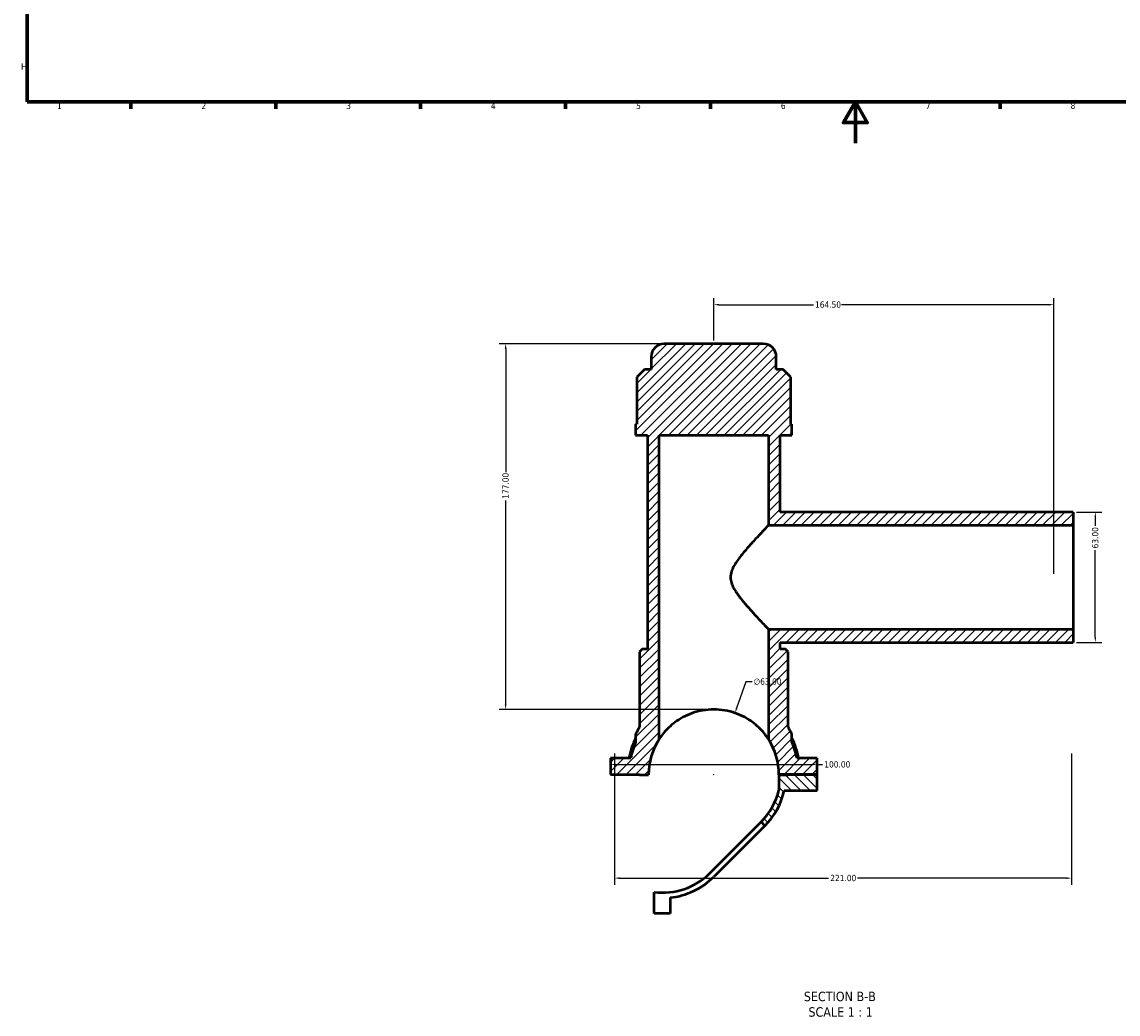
# Model space of a CAD drawing. Header units: millimetres. Extents: x 0 to 898, y -421 to 997.
# Tile 1 of 6: x 17 to 548, y -421 to 59. Entities that reach past the tile are written whole.
import ezdxf

# ---------------------------------------------------------------- set-up
doc = ezdxf.new("R2010")
doc.units = ezdxf.units.MM
for name, color, linetype, lineweight in [('Border (ANSI)', 7, 'Continuous', 70), ('Dimension (ANSI)', 7, 'Continuous', 25), ('Hatch (ANSI)', 7, 'Continuous', 18), ('Symbol (ANSI)', 7, 'Continuous', 25), ('Visible (ANSI)', 7, 'Continuous', 50)]:
    doc.layers.add(name, color=color, linetype=linetype, lineweight=lineweight)
doc.styles.add('Label Text (ANSI)', font='tahoma.ttf')
doc.styles.add('Note Text (ANSI)', font='tahoma.ttf')
doc.dimstyles.new('Default - mm (ANSI)', dxfattribs={"dimtxt": 3.048, "dimasz": 2.5, "dimexe": 3.175, "dimexo": 1.6002, "dimgap": 0.8, "dimtad": 0, "dimtoh": 1, "dimrnd": 1e-08, "dimzin": 4, "dimdsep": 46, "dimtxsty": 'Note Text (ANSI)', "dimcen": 0.09, "dimdle": 10, "dimclrd": 256, "dimclre": 256, "dimclrt": 256, "dimadec": 1, "dimazin": 1, "dimtfac": 1, "dimtofl": 0, "dimtmove": 0, "dimatfit": 3, "dimfxl": 1, "dimtolj": 1, "dimtzin": 4, "dimlwd": -1, "dimlwe": -1, "dimarcsym": 0})

# ---------------------------------------------------------------- blocks, each defined once
blk = doc.blocks.new('Borders Default Border')
at = {"layer": 'Border (ANSI)'}
for p, q in [((70.08, 20), (70.08, 16.55)), ((140.17, 20), (140.17, 16.55)), ((210.25, 20), (210.25, 16.55)), ((280.33, 20), (280.33, 16.55)), ((350.42, 20), (350.42, 16.55)), ((490.58, 20), (490.58, 16.55))]:
    blk.add_line(p, q, dxfattribs=at)
at = {"layer": 'Border (ANSI)', "flags": 128}
for points in [[(20, 20), (20, 574), (821, 574), (821, 20), (20, 20)], [(420.5, 0), (420.5, 20), (414.73, 10), (426.27, 10), (420.5, 20)]]:
    blk.add_lwpolyline(points, dxfattribs=at)
at = {"layer": 'Border (ANSI)', "color": 230, "true_color": 0xff0080, "char_height": 3.05, "attachment_point": 7, "style": 'Note Text (ANSI)'}
for s, insert in [('H', (16.97, 35.6)), ('1', (34.35, 16.55)), ('2', (104.2, 16.55)), ('3', (174.26, 16.49)), ('4', (244.23, 16.55)), ('5', (314.48, 16.49)), ('6', (384.49, 16.49)), ('7', (454.6, 16.55)), ('8', (524.63, 16.48))]:
    blk.add_mtext(s, dxfattribs=dict(at, insert=insert))
blk = doc.blocks.new('*D7')
at = {"layer": 'Defpoints', "color": 0, "transparency": 16777216}
for p in [(362.28, -275.78), (341.79, -335.36)]:
    blk.add_point(p, dxfattribs=at)
at = {"layer": 'Dimension (ANSI)', "transparency": 16777216}
for p, q in [((367.49, -260.63), (363.09, -273.42)), ((370.55, -260.63), (367.49, -260.63)), ((351.94, -305.57), (352.12, -305.57)), ((352.03, -305.66), (352.03, -305.48))]:
    blk.add_line(p, q, dxfattribs=at)
blk.add_solid([(362.7, -273.28), (363.48, -273.55), (362.28, -275.78)], dxfattribs=at)
at = {"layer": 'Dimension (ANSI)', "color": 230, "true_color": 0xff0080, "transparency": 16777216, "insert": (371.35, -258.99), "char_height": 3.048, "attachment_point": 1, "style": 'Note Text (ANSI)'}
blk.add_mtext('\\A1;∅63.00', dxfattribs=at)
blk = doc.blocks.new('*D9')
at = {"layer": 'Defpoints', "color": 0, "transparency": 16777216}
for p in [(328.09, -97.07), (251.37, -274.07), (352.03, -274.07)]:
    blk.add_point(p, dxfattribs=at)
at = {"layer": 'Dimension (ANSI)', "transparency": 16777216}
for p, q in [((326.49, -97.07), (248.19, -97.07)), ((251.37, -99.57), (251.37, -159.23)), ((251.37, -271.57), (251.37, -172.91)), ((350.43, -274.07), (248.19, -274.07))]:
    blk.add_line(p, q, dxfattribs=at)
for points in [[(250.95, -99.57), (251.78, -99.57), (251.37, -97.07)], [(250.95, -271.57), (251.78, -271.57), (251.37, -274.07)]]:
    blk.add_solid(points, dxfattribs=at)
at = {"layer": 'Dimension (ANSI)', "color": 230, "true_color": 0xff0080, "transparency": 16777216, "insert": (249.78, -172.11), "char_height": 3.048, "attachment_point": 1, "rotation": 90, "style": 'Note Text (ANSI)'}
blk.add_mtext('\\A1;177.00', dxfattribs=at)
blk = doc.blocks.new('*D10')
at = {"layer": 'Defpoints', "color": 0, "transparency": 16777216}
for p in [(525.8, -178.57), (525.8, -241.57), (536.58, -241.57)]:
    blk.add_point(p, dxfattribs=at)
at = {"layer": 'Dimension (ANSI)', "transparency": 16777216}
for p, q in [((527.41, -178.57), (539.76, -178.57)), ((536.58, -181.07), (536.58, -185.23)), ((536.58, -239.07), (536.58, -196.91)), ((527.41, -241.57), (539.76, -241.57))]:
    blk.add_line(p, q, dxfattribs=at)
for points in [[(536.17, -181.07), (537, -181.07), (536.58, -178.57)], [(536.17, -239.07), (537, -239.07), (536.58, -241.57)]]:
    blk.add_solid(points, dxfattribs=at)
at = {"layer": 'Dimension (ANSI)', "color": 230, "true_color": 0xff0080, "transparency": 16777216, "insert": (535, -196.11), "char_height": 3.048, "attachment_point": 1, "rotation": 90, "style": 'Note Text (ANSI)'}
blk.add_mtext('\\A1;63.00', dxfattribs=at)
blk = doc.blocks.new('*D11')
at = {"layer": 'Defpoints', "color": 0, "transparency": 16777216}
for p in [(516.53, -78.16), (352.03, -97.07), (516.53, -210.07)]:
    blk.add_point(p, dxfattribs=at)
at = {"layer": 'Dimension (ANSI)', "transparency": 16777216}
for p, q in [((352.03, -95.47), (352.03, -74.99)), ((354.53, -78.16), (400.19, -78.16)), ((514.03, -78.16), (413.87, -78.16)), ((516.53, -208.47), (516.53, -74.99))]:
    blk.add_line(p, q, dxfattribs=at)
for points in [[(354.53, -77.74), (354.53, -78.58), (352.03, -78.16)], [(514.03, -77.74), (514.03, -78.58), (516.53, -78.16)]]:
    blk.add_solid(points, dxfattribs=at)
at = {"layer": 'Dimension (ANSI)', "color": 230, "true_color": 0xff0080, "transparency": 16777216, "insert": (400.99, -76.57), "char_height": 3.048, "attachment_point": 1, "style": 'Note Text (ANSI)'}
blk.add_mtext('\\A1;164.50', dxfattribs=at)
blk = doc.blocks.new('*D12')
at = {"layer": 'Defpoints', "color": 0, "transparency": 16777216}
for p in [(304.03, -293.83), (525.03, -293.83), (525.03, -355.68)]:
    blk.add_point(p, dxfattribs=at)
at = {"layer": 'Dimension (ANSI)', "transparency": 16777216}
for p, q in [((304.03, -295.43), (304.03, -358.85)), ((525.03, -295.43), (525.03, -358.85)), ((306.53, -355.68), (407.57, -355.68)), ((522.53, -355.68), (421.49, -355.68))]:
    blk.add_line(p, q, dxfattribs=at)
for points in [[(306.53, -355.26), (306.53, -356.1), (304.03, -355.68)], [(522.53, -355.26), (522.53, -356.1), (525.03, -355.68)]]:
    blk.add_solid(points, dxfattribs=at)
at = {"layer": 'Dimension (ANSI)', "color": 230, "true_color": 0xff0080, "transparency": 16777216, "insert": (408.37, -354.09), "char_height": 3.048, "attachment_point": 1, "style": 'Note Text (ANSI)'}
blk.add_mtext('\\A1;221.00', dxfattribs=at)
blk = doc.blocks.new('*D13')
at = {"layer": 'Defpoints', "color": 0, "transparency": 16777216}
for p in [(302.03, -300.68), (402.03, -300.68), (402.03, -300.68)]:
    blk.add_point(p, dxfattribs=at)
at = {"layer": 'Dimension (ANSI)', "transparency": 16777216}
for p, q in [((304.53, -300.68), (399.53, -300.68)), ((402.03, -300.68), (404.69, -300.68))]:
    blk.add_line(p, q, dxfattribs=at)
for points in [[(304.53, -300.26), (304.53, -301.1), (302.03, -300.68)], [(399.53, -300.26), (399.53, -301.1), (402.03, -300.68)]]:
    blk.add_solid(points, dxfattribs=at)
at = {"layer": 'Dimension (ANSI)', "color": 230, "true_color": 0xff0080, "transparency": 16777216, "insert": (405.49, -299.09), "char_height": 3.048, "attachment_point": 1, "style": 'Note Text (ANSI)'}
blk.add_mtext('\\A1;100.00', dxfattribs=at)

msp = doc.modelspace()

# ---------------------------------------------------------------- hatches: boundary and pattern name
at = {"layer": 'Hatch (ANSI)'}
h = msp.add_hatch(dxfattribs=at)
h.set_pattern_fill('ANSI31', color=256, scale=25.4, style=0)
h.set_pattern_definition([(45, (0, 0), (-2.245064, 2.245064), [])])
edge = h.paths.add_edge_path()
edge.add_line((525.805, -178.57), (384.161, -178.57))
edge.add_line((384.161, -178.57), (384.161, -141.32))
edge.add_line((384.161, -141.32), (389.831, -141.32))
edge.add_line((389.831, -141.32), (389.831, -136.01))
edge.add_line((389.831, -136.01), (389.312, -136.01))
edge.add_line((389.312, -136.01), (389.312, -113.24))
edge.add_line((389.312, -113.24), (385.532, -109.46))
edge.add_line((385.532, -109.46), (382.271, -109.46))
edge.add_line((382.271, -109.46), (382.271, -103.37))
edge.add_ellipse((375.971, -103.37), major_axis=(6.3, 0), ratio=1, start_angle=0, end_angle=90)
edge.add_line((375.971, -97.07), (328.091, -97.07))
edge.add_ellipse((328.091, -103.37), major_axis=(0, 6.3), ratio=1, start_angle=0, end_angle=90)
edge.add_line((321.791, -103.37), (321.791, -109.46))
edge.add_line((321.791, -109.46), (318.53, -109.46))
edge.add_line((318.53, -109.46), (314.75, -113.24))
edge.add_line((314.75, -113.24), (314.75, -136.01))
edge.add_line((314.75, -136.01), (314.231, -136.01))
edge.add_line((314.231, -136.01), (314.231, -141.32))
edge.add_line((314.231, -141.32), (319.901, -141.32))
edge.add_line((319.901, -141.32), (319.901, -244.82))
edge.add_line((319.901, -244.82), (317.381, -244.82))
edge.add_line((317.381, -244.82), (316.121, -246.08))
edge.add_line((316.121, -246.08), (316.121, -282.675))
edge.add_ellipse((352.031, -305.57), major_axis=(-35.91, 22.896), ratio=1, start_angle=0, end_angle=4.88165)
edge.add_spline(control_points=[(314.303, -285.814), (314.28, -285.859), (314.262, -285.906), (314.237, -286.005), (314.231, -286.055), (314.231, -286.106)], knot_values=[-0.0304277, -0.0304277, -0.0304277, -0.0304277, -0.0152139, -0.0152139, 0, 0, 0, 0], degree=3, periodic=0)
edge.add_line((314.231, -286.106), (314.231, -289.82))
edge.add_ellipse((352.031, -305.57), major_axis=(-37.8, 15.75), ratio=1, start_angle=0, end_angle=11.53238)
edge.add_line((311.846, -297.695), (302.031, -297.695))
edge.add_line((302.031, -297.695), (302.031, -305.52))
edge.add_line((302.031, -305.52), (316.121, -305.52))
edge.add_line((316.121, -305.52), (316.121, -305.62))
edge.add_line((316.121, -305.62), (320.531, -305.62))
edge.add_ellipse((352.031, -305.57), major_axis=(-31.5, -0.05), ratio=1, start_angle=327.04917, end_angle=360, ccw=False)
edge.add_line((325.571, -288.479), (325.571, -141.32))
edge.add_line((325.571, -141.32), (378.491, -141.32))
edge.add_line((378.491, -141.32), (378.491, -184.87))
edge.add_line((378.491, -184.87), (525.805, -184.87))
edge.add_line((525.805, -184.87), (525.805, -178.57))
edge = h.paths.add_edge_path()
edge.add_line((384.161, -241.57), (525.805, -241.57))
edge.add_line((525.805, -241.57), (525.805, -235.27))
edge.add_line((525.805, -235.27), (378.491, -235.27))
edge.add_line((378.491, -235.27), (378.491, -288.479))
edge.add_ellipse((352.031, -305.57), major_axis=(26.46, 17.091), ratio=1, start_angle=327.23107, end_angle=360, ccw=False)
edge.add_ellipse((352.031, -305.57), major_axis=(31.5, 0.05), ratio=1, start_angle=359.81811, end_angle=360, ccw=False)
edge.add_line((383.531, -305.62), (387.941, -305.62))
edge.add_line((387.941, -305.62), (387.941, -305.52))
edge.add_line((387.941, -305.52), (402.031, -305.52))
edge.add_line((402.031, -305.52), (402.031, -297.695))
edge.add_line((402.031, -297.695), (392.217, -297.695))
edge.add_ellipse((352.031, -305.57), major_axis=(40.186, 7.875), ratio=1, start_angle=0, end_angle=11.53238)
edge.add_line((389.831, -289.82), (389.831, -286.106))
edge.add_ellipse((389.201, -286.106), major_axis=(0.63, 0), ratio=1, start_angle=0, end_angle=27.63926)
edge.add_ellipse((352.031, -305.57), major_axis=(37.728, 19.757), ratio=1, start_angle=0, end_angle=4.88165)
edge.add_line((387.941, -282.675), (387.941, -246.08))
edge.add_line((387.941, -246.08), (386.681, -244.82))
edge.add_line((386.681, -244.82), (384.161, -244.82))
edge.add_line((384.161, -244.82), (384.161, -241.57))
h = msp.add_hatch(dxfattribs=at)
h.set_pattern_fill('ANSI31', color=256, scale=25.4, angle=90.00021, style=0)
h.set_pattern_definition([(135.0002, (0, 0), (-2.245056, -2.245072), [])])
edge = h.paths.add_edge_path()
edge.add_line((402.031, -305.52), (387.941, -305.52))
edge.add_line((387.941, -305.52), (383.531, -305.52))
edge.add_line((383.531, -305.52), (383.531, -313.047))
edge.add_ellipse((352.031, -305.57), major_axis=(31.5, -7.477), ratio=1, start_angle=328.35226, end_angle=360, ccw=False)
edge.add_line((374.924, -328.463), (376.762, -330.302))
edge.add_ellipse((352.031, -305.57), major_axis=(24.731, -24.731), ratio=1, start_angle=0, end_angle=32.15579)
edge.add_line((386.131, -313.345), (402.031, -313.345))
edge.add_line((402.031, -313.345), (402.031, -305.52))

# ---------------------------------------------------------------- linework, layer by layer
at = {"layer": 'Visible (ANSI)'}
for p, q in [((375.971, -97.07), (328.091, -97.07)), ((321.791, -103.37), (321.791, -109.46)), ((382.271, -109.46), (382.271, -103.37)), ((318.53, -109.46), (314.75, -113.24)), ((321.791, -109.46), (318.53, -109.46)), ((385.532, -109.46), (382.271, -109.46)), ((389.312, -113.24), (385.532, -109.46)), ((314.75, -113.24), (314.75, -136.01)), ((389.312, -136.01), (389.312, -113.24)), ((314.75, -136.01), (314.231, -136.01)), ((314.231, -136.01), (314.231, -141.32)), ((389.831, -136.01), (389.312, -136.01)), ((389.831, -141.32), (389.831, -136.01)), ((314.231, -141.32), (319.901, -141.32)), ((319.901, -141.32), (319.901, -244.82)), ((325.571, -288.479), (325.571, -141.32)), ((325.571, -141.32), (378.491, -141.32)), ((378.491, -141.32), (378.491, -184.87)), ((384.161, -178.57), (384.161, -141.32)), ((384.161, -141.32), (389.831, -141.32)), ((525.805, -178.57), (384.161, -178.57)), ((525.805, -178.57), (525.805, -184.87)), ((378.491, -184.87), (525.805, -184.87)), ((525.805, -184.87), (525.805, -235.27)), ((525.805, -235.27), (378.491, -235.27)), ((378.491, -235.27), (378.491, -288.479)), ((525.805, -235.27), (525.805, -241.57)), ((384.161, -241.57), (525.805, -241.57)), ((384.161, -244.82), (384.161, -241.57)), ((317.381, -244.82), (316.121, -246.08)), ((316.121, -246.08), (316.121, -282.675)), ((319.901, -244.82), (317.381, -244.82)), ((386.681, -244.82), (384.161, -244.82)), ((387.941, -246.08), (386.681, -244.82)), ((387.941, -282.675), (387.941, -246.08)), ((314.231, -286.106), (314.231, -289.82)), ((389.831, -289.82), (389.831, -286.106)), ((311.846, -297.695), (302.031, -297.695)), ((302.031, -297.695), (302.031, -305.52)), ((402.031, -297.695), (392.217, -297.695)), ((402.031, -305.52), (402.031, -297.695)), ((302.031, -305.52), (316.121, -305.52)), ((316.121, -305.52), (316.121, -305.62)), ((316.121, -305.62), (320.531, -305.62)), ((402.031, -305.52), (383.531, -305.52)), ((383.531, -305.52), (383.531, -313.047)), ((383.531, -305.62), (387.941, -305.62)), ((387.941, -305.62), (387.941, -305.52)), ((387.941, -305.52), (402.031, -305.52)), ((402.031, -313.345), (402.031, -305.52)), ((386.131, -313.345), (402.031, -313.345)), ((357.105, -346.282), (374.924, -328.463)), ((374.924, -328.463), (376.762, -330.302)), ((376.762, -330.302), (358.943, -348.121)), ((350.193, -353.194), (357.105, -346.282)), ((358.943, -348.121), (352.031, -355.033)), ((323.131, -372.852), (323.131, -362.407)), ((330.956, -365.085), (330.956, -372.852)), ((330.956, -372.852), (323.131, -372.852))]:
    msp.add_line(p, q, dxfattribs=at)
for centre, radius, start, end in [((328.091, -103.37), 6.3, 90, 180), ((375.971, -103.37), 6.3, 0, 90), ((352.031, -305.57), 42.588, 147.47909, 152.36074), ((352.031, -305.57), 42.588, 27.63926, 32.52091), ((389.201, -286.106), 0.63, 0, 27.63926), ((352.031, -305.57), 41.769, 154.82024, 169.13259), ((352.031, -305.57), 40.95, 157.38014, 168.91251), ((352.031, -305.57), 31.5, 147.14012, 180.09095), ((352.031, -305.57), 31.5, 359.90905, 32.85988), ((352.031, -305.57), 41.769, 10.86741, 25.17976), ((352.031, -305.57), 40.95, 11.08749, 22.61986), ((352.031, -305.57), 32.375, 315, 346.64774), ((352.031, -305.57), 34.975, 315, 347.15579), ((327.3, -330.302), 32.375, 262.60172, 315), ((327.3, -330.302), 34.975, 276.00049, 315)]:
    msp.add_arc(centre, radius, start, end, dxfattribs=at)
for points, knots in [([(378.491, -184.87), (378.491, -184.87), (378.321, -185.049), (377.651, -185.754), (377.15, -186.281), (375.889, -187.618), (375.126, -188.429), (373.442, -190.235), (372.522, -191.23), (370.531, -193.416), (369.379, -194.698), (367.024, -197.416), (365.819, -198.85), (363.542, -201.806), (362.473, -203.309), (361.192, -205.68), (360.821, -206.489), (360.275, -208.195), (360.099, -209.091), (360.099, -210.07)], [13.2362574, 13.2362574, 13.2362574, 13.2362574, 13.7517299, 13.7517299, 14.2672023, 14.2672023, 14.7826748, 14.7826748, 15.2981473, 15.2981473, 15.8856963, 15.8856963, 16.4732453, 16.4732453, 17.0607942, 17.0607942, 17.3545687, 17.3545687, 17.6483432, 17.6483432, 17.6483432, 17.6483432]), ([(360.099, -210.07), (360.099, -211.05), (360.275, -211.946), (360.821, -213.652), (361.192, -214.461), (362.473, -216.832), (363.542, -218.335), (365.819, -221.291), (367.024, -222.725), (369.379, -225.443), (370.531, -226.725), (372.522, -228.911), (373.442, -229.906), (375.126, -231.712), (375.889, -232.523), (377.15, -233.86), (377.651, -234.387), (378.321, -235.092), (378.491, -235.27), (378.491, -235.27)], [0, 0, 0, 0, 0.2937745, 0.2937745, 0.587549, 0.587549, 1.175098, 1.175098, 1.762647, 1.762647, 2.350196, 2.350196, 2.8656684, 2.8656684, 3.3811409, 3.3811409, 3.8966134, 3.8966134, 4.4120858, 4.4120858, 4.4120858, 4.4120858]), ([(378.491, -288.479), (378.491, -288.479), (378.299, -288.173), (377.579, -287.132), (377.051, -286.403), (375.698, -284.756), (374.872, -283.839), (372.972, -282.002), (371.897, -281.082), (369.635, -279.413), (368.375, -278.595), (365.587, -277.092), (364.059, -276.407), (360.819, -275.272), (359.102, -274.823), (355.59, -274.221), (353.795, -274.07), (350.267, -274.07), (348.472, -274.221), (344.961, -274.823), (343.244, -275.272), (340.003, -276.407), (338.476, -277.092), (335.688, -278.595), (334.427, -279.413), (332.166, -281.082), (331.09, -282.002), (329.19, -283.839), (328.364, -284.756), (327.011, -286.403), (326.483, -287.132), (325.764, -288.173), (325.571, -288.479), (325.571, -288.479)], [8.6579125, 8.6579125, 8.6579125, 8.6579125, 9.2108982, 9.2108982, 9.7638838, 9.7638838, 10.3168695, 10.3168695, 10.8698551, 10.8698551, 11.3991085, 11.3991085, 11.9283619, 11.9283619, 12.4576154, 12.4576154, 12.9868688, 12.9868688, 13.5161222, 13.5161222, 14.0453756, 14.0453756, 14.574629, 14.574629, 15.1038824, 15.1038824, 15.6568681, 15.6568681, 16.2098537, 16.2098537, 16.7628394, 16.7628394, 17.315825, 17.315825, 17.315825, 17.315825]), ([(314.303, -285.814), (314.28, -285.859), (314.262, -285.906), (314.237, -286.005), (314.231, -286.055), (314.231, -286.106)], [-0.030427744, -0.030427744, -0.030427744, -0.030427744, -0.015213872, -0.015213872, 0, 0, 0, 0])]:
    msp.add_open_spline(points, degree=3, knots=knots, dxfattribs=at)

# ---------------------------------------------------------------- block references
msp.add_blockref('Borders Default Border', (0, 0))

# ---------------------------------------------------------------- texts
at = {"layer": 'Symbol (ANSI)', "char_height": 4.572, "attachment_point": 7, "style": 'Label Text (ANSI)'}
for s, insert in [('SECTION B-B', (395.59, -415.306)), ('SCALE 1 : 1', (397.813, -422.819))]:
    msp.add_mtext(s, dxfattribs=dict(at, insert=insert))

# ---------------------------------------------------------------- dimensions: what is measured, and where the dimension line sits
at = {"layer": 'Dimension (ANSI)'}
for base, p1, p2, angle, override, picture, middle in [((516.531, -78.161), (352.031, -97.07), (516.531, -210.07), 180, {"dimtoh": 0, "dimdec": 2, "dimtp": 0, "dimtm": 0, "dimtdec": 2, "dimatfit": 1}, '*D11', (407.031, -78.161)), ((251.366, -274.071), (328.091, -97.07), (352.031, -274.071), 90, {"dimtoh": 0, "dimdec": 2, "dimtp": 0, "dimtm": 0, "dimtdec": 2, "dimatfit": 1}, '*D9', (251.366, -166.071)), ((536.585, -241.57), (525.805, -178.57), (525.805, -241.57), 90, {"dimtoh": 0, "dimdec": 2, "dimtp": 0, "dimtm": 0, "dimtdec": 2, "dimatfit": 1}, '*D10', (536.585, -191.07)), ((525.031, -355.679), (304.031, -293.831), (525.031, -293.831), 180, {"dimtoh": 0, "dimdec": 2, "dimtp": 0, "dimtm": 0, "dimtdec": 2, "dimatfit": 1}, '*D12', (414.531, -355.679)), ((402.031, -300.681), (302.031, -300.681), (402.031, -300.681), 180, {"dimtoh": 0, "dimdec": 2, "dimse1": 1, "dimse2": 1, "dimtp": 0, "dimtm": 0, "dimtdec": 2, "dimatfit": 2}, '*D13', (411.531, -300.681))]:
    dim = msp.add_linear_dim(base=base, p1=p1, p2=p2, angle=angle, dimstyle='Default - mm (ANSI)', override=override, dxfattribs=at)
    dim.commit()
    dim.dimension.update_dxf_attribs({"geometry": picture, "text_midpoint": middle, "dimtype": 160})
dim = msp.add_diameter_dim_2p(p1=(341.786, -335.359), p2=(362.276, -275.783), dimstyle='Default - mm (ANSI)', override={"dimtih": 1, "dimdec": 2, "dimlfac": 0.999989, "dimtp": 0, "dimtm": 0, "dimtdec": 2}, dxfattribs=at)
dim.commit()
dim.dimension.update_dxf_attribs({"geometry": '*D7', "text_midpoint": (378.048, -260.63), "dimtype": 163})

doc.saveas('drawing.dxf')
